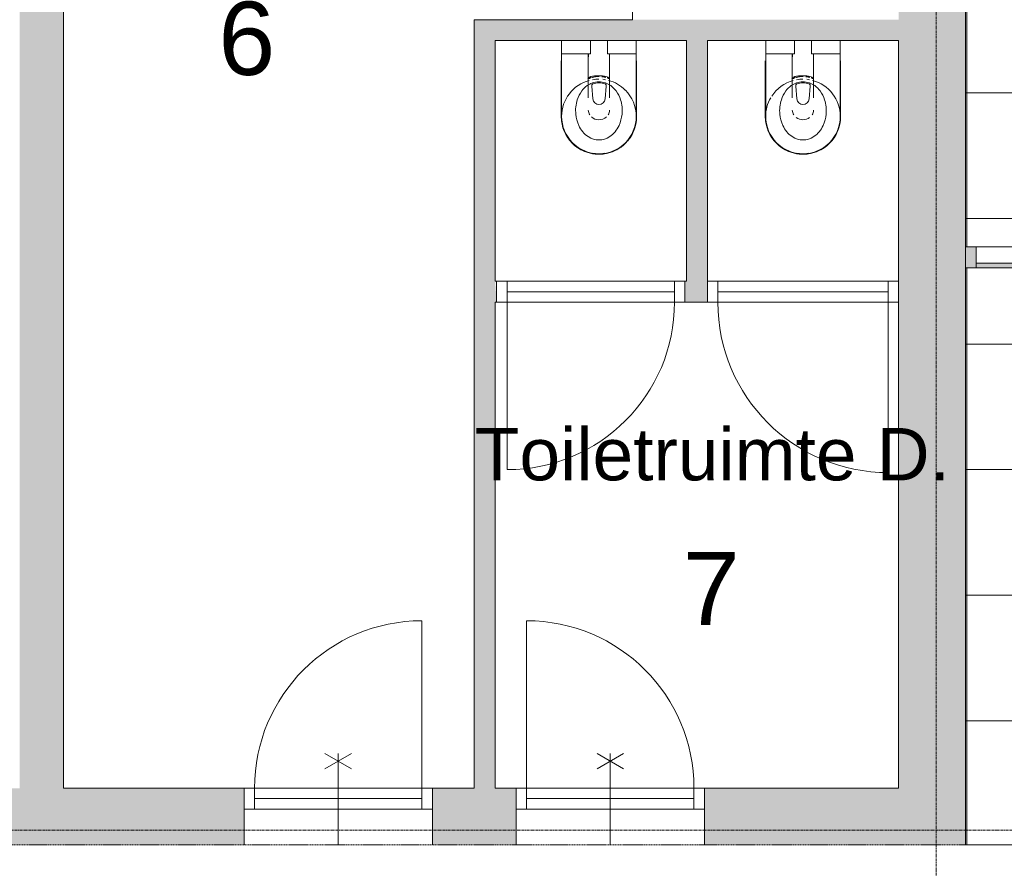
# Model space of a CAD drawing. Header units: millimetres. Extents: x 1158 to 98602, y 910 to 113498.
# Tile 9 of 30: x 70517 to 75222, y 43879 to 47933. Entities that reach past the tile are written whole.
import ezdxf

# ---------------------------------------------------------------- set-up
doc = ezdxf.new("R2010")
doc.units = ezdxf.units.MM
doc.linetypes.add('ARC Dash', pattern=[4, 2, -2])
doc.linetypes.add('ARC Grid Line', pattern=[22.225, 12.7, -3.175, 3.175, -3.175])
for name, color, linetype, lineweight in [('A--A2__Ruwbouw', 8, 'Continuous', 9), ('A--A45__Plafondafwerkingen', 8, 'Continuous', 15), ('A--L$01A__Algemeen', 7, 'Continuous', 9), ('A--L$07A__Stramien', 1, 'Continuous', 13), ('A--L22__Binnenwanden', 2, 'Continuous', 9), ('A--L3__Afbouw', 2, 'Continuous', 9), ('A--L74__VasteSanitaireVoorz', 1, 'Continuous', 9), ('A--LD30__DetailPenMiddel', 3, 'Continuous', 9), ('A--LR9__AlgVoorz', 7, 'Continuous', 9), ('A--TR9__AlgVoorz', 1, 'Continuous', 13)]:
    doc.layers.add(name, color=color, linetype=linetype, lineweight=lineweight)
doc.styles.add('Arial', font='arial.ttf', dxfattribs={"height": 350})
doc.styles.add('Arial_1', font='arial.ttf', dxfattribs={"height": 250})

# ---------------------------------------------------------------- blocks, each defined once
blk = doc.blocks.new('32_DO_WB_vo deur enkel2 - vo 2-2241169-DO-Begane grond - nieuwe situatie - plafond')
at = {"layer": 'A--L$01A__Algemeen'}
for p, q in [((520, 135), (520, 935)), ((56.7, 226.9), (183.3, 300)), ((56.7, 300), (183.3, 226.9)), ((120, 300), (120, -135))]:
    blk.add_line(p, q, dxfattribs=at)
blk.add_arc((520, 135), 800, 90, 180, dxfattribs=at)
at = {"layer": 'A--L3__Afbouw'}
for p, q in [((-330, 135), (-330, 35)), ((-280, 135), (-330, 135)), ((520, 135), (-280, 135)), ((-280, 135), (-280, 85)), ((-280, 135), (-280, 35)), ((520, 85), (520, 135)), ((520, 35), (520, 135)), ((520, 135), (570, 135)), ((570, 135), (570, 35)), ((520, 85), (-280, 85)), ((-330, 35), (-280, 35)), ((-280, 35), (520, 35)), ((570, 35), (520, 35))]:
    blk.add_line(p, q, dxfattribs=at)
blk = doc.blocks.new('32_DO_WB_vo deur enkel2 - vo 2-2241171-DO-Begane grond - nieuwe situatie - plafond')
at = {"layer": 'A--L$01A__Algemeen'}
for p, q in [((120, -300), (120, 135)), ((520, -135), (520, -935)), ((56.7, -226.9), (183.3, -300)), ((56.7, -300), (183.3, -226.9))]:
    blk.add_line(p, q, dxfattribs=at)
blk.add_arc((520, -135), 800, 180, 270, dxfattribs=at)
at = {"layer": 'A--L3__Afbouw'}
for p, q in [((-280, -35), (-330, -35)), ((-330, -35), (-330, -135)), ((-280, -35), (-280, -135)), ((520, -35), (-280, -35)), ((520, -135), (520, -35)), ((520, -35), (570, -35)), ((570, -35), (570, -135)), ((-280, -85), (-280, -135)), ((-280, -85), (520, -85)), ((520, -135), (520, -85)), ((-330, -135), (-280, -135)), ((-280, -135), (520, -135)), ((570, -135), (520, -135))]:
    blk.add_line(p, q, dxfattribs=at)
blk = doc.blocks.new('32_DO_WB_vo deur enkel1 - vo 2-1766223-DO-Begane grond - nieuwe situatie - plafond')
at = {"layer": 'A--L$01A__Algemeen'}
blk.add_line((520, 50), (520, 850), dxfattribs=at)
blk.add_arc((520, 50), 800, 90, 180, dxfattribs=at)
at = {"layer": 'A--L3__Afbouw'}
for p, q in [((-330, 50), (-330, -50)), ((-280, 50), (-330, 50)), ((520, 50), (-280, 50)), ((-280, 50), (-280, 0)), ((-280, 50), (-280, -50)), ((520, 0), (520, 50)), ((520, -50), (520, 50)), ((520, 50), (570, 50)), ((570, 50), (570, -50)), ((520, 0), (-280, 0)), ((-330, -50), (-280, -50)), ((-280, -50), (520, -50)), ((570, -50), (520, -50))]:
    blk.add_line(p, q, dxfattribs=at)
blk = doc.blocks.new('32_DO_WB_vo deur enkel1 - vo 2-1766221-DO-Begane grond - nieuwe situatie - plafond')
at = {"layer": 'A--L$01A__Algemeen'}
blk.add_line((527, -50), (527, -864), dxfattribs=at)
blk.add_arc((527, -50), 814, 180, 270, dxfattribs=at)
at = {"layer": 'A--L3__Afbouw'}
for p, q in [((-287, 50), (-337, 50)), ((-337, 50), (-337, -50)), ((-287, 50), (-287, -50)), ((527, 50), (-287, 50)), ((527, -50), (527, 50)), ((527, 50), (577, 50)), ((577, 50), (577, -50)), ((-287, 0), (-287, -50)), ((-287, 0), (527, 0)), ((527, -50), (527, 0)), ((-337, -50), (-287, -50)), ((-287, -50), (527, -50)), ((577, -50), (527, -50))]:
    blk.add_line(p, q, dxfattribs=at)
blk = doc.blocks.new('74_PF_UN_toilet_rimfree - type-1322126-DO-Begane grond - nieuwe situatie - plafond')
at = {"layer": 'A--L$01A__Algemeen'}
for p, q in [((-180, -97.1), (-180, -363.1)), ((179.8, -363.1), (179.8, -97.1))]:
    blk.add_line(p, q, dxfattribs=at)
at = {"layer": 'A--L$01A__Algemeen', "flags": 128}
for points in [[(-179.4, -377.5), (-178.7, -384.7), (-177.7, -391.8)], [(164, -436.7), (166.8, -430.1), (169.4, -423.4)], [(176.8, -395.6), (178, -388.5), (178.8, -381.4)], [(-168.5, -426.5), (-165.8, -433.2), (-162.9, -439.7)], [(-148.6, -464.7), (-144.4, -470.6), (-140, -476.2)], [(137.3, -479.2), (141.8, -473.6), (146.1, -467.9)], [(-114.7, -501.8), (-109.1, -506.2), (-103.3, -510.5)], [(105.7, -508.6), (111.5, -504.2), (117, -499.6)], [(-78.5, -525), (-72, -528), (-65.3, -530.8)], [(-30.7, -540.4), (-23.6, -541.5), (-16.4, -542.3)], [(19.5, -541.9), (26.6, -541), (33.7, -539.8)], [(61.4, -532.2), (68.1, -529.6), (74.7, -526.7)]]:
    blk.add_lwpolyline(points, dxfattribs=at)
at = {"layer": 'A--L$01A__Algemeen'}
blk.add_arc((-0.1, -363.1), 179.9, 180, 360, dxfattribs=at)
at = {"layer": 'A--L74__VasteSanitaireVoorz'}
for p, q in [((-122.9, 0), (-178.3, 0)), ((-178.3, -63), (-178.3, 0)), ((-122.9, 0), (-178.3, 0)), ((-178.3, -63), (-178.3, 0)), ((-56.1, 0), (-122.9, 0)), ((-56.1, 0), (-122.9, 0)), ((-40.9, 0), (-56.1, 0)), ((-40.9, 0), (-56.1, 0)), ((40.7, 0), (-40.9, 0)), ((-40.9, 0), (-40.9, -63)), ((40.7, 0), (-40.9, 0)), ((-40.9, 0), (-40.9, -63)), ((55.6, 0), (40.7, 0)), ((40.7, -63), (40.7, 0)), ((55.6, 0), (40.7, 0)), ((40.7, -63), (40.7, 0)), ((122.9, 0), (55.6, 0)), ((122.9, 0), (55.6, 0)), ((178.3, 0), (122.9, 0)), ((178.3, 0), (122.9, 0)), ((178.3, 0), (178.3, -63)), ((178.3, 0), (178.3, -63)), ((-178.3, -63), (-122.9, -63)), ((-178.3, -362.3), (-178.3, -63)), ((-178.3, -63), (-122.9, -63)), ((-178.3, -362.3), (-178.3, -63)), ((-122.9, -63), (-56.1, -63)), ((-122.9, -63), (-56.1, -63)), ((-56.1, -63), (-40.9, -63)), ((-56.1, -63), (-40.9, -63)), ((-51, -63), (-51, -192.1)), ((-51, -63), (-51, -192.1)), ((-50, -63), (-50, -77.5)), ((40.7, -63), (55.6, -63)), ((40.7, -63), (55.6, -63)), ((50, -77.5), (50, -63)), ((51, -192.1), (51, -63)), ((51, -192.1), (51, -63)), ((55.6, -63), (122.9, -63)), ((55.6, -63), (122.9, -63)), ((122.9, -63), (178.3, -63)), ((122.9, -63), (178.3, -63)), ((178.3, -63), (178.3, -362.3)), ((178.3, -63), (178.3, -362.3)), ((-40.1, -178.4), (-35.6, -176.8)), ((-40.1, -178.4), (-35.6, -176.8)), ((38.5, -177.8), (40.1, -178.4)), ((38.5, -177.8), (40.1, -178.4)), ((-34.8, -218.3), (-29.5, -278.1)), ((-34.8, -218.3), (-29.5, -278.1)), ((34.8, -218.3), (29.5, -278.1)), ((34.8, -218.3), (29.5, -278.1)), ((-51, -254.3), (-51, -243.4)), ((-51, -254.3), (-51, -243.4)), ((51, -243.4), (51, -254.3)), ((51, -243.4), (51, -254.3)), ((-71.2, -525.7), (-64.6, -528.4)), ((-71.2, -525.7), (-64.6, -528.4)), ((19.4, -539.5), (26.5, -538.5)), ((19.4, -539.5), (26.5, -538.5))]:
    blk.add_line(p, q, dxfattribs=at)
at = {"layer": 'A--L74__VasteSanitaireVoorz', "flags": 128}
for points in [[(-52.6, -183.6), (-47.9, -181.5), (-43, -179.5), (-40.1, -178.4)], [(-52.6, -183.6), (-47.9, -181.5), (-43, -179.5), (-40.1, -178.4)], [(-51, -249.9), (-51, -247.1), (-51, -244.3), (-51, -241.4), (-51, -238.5), (-51, -235.6), (-51, -232.6), (-51, -229.7), (-51, -226.7), (-51, -223.7), (-51, -220.7), (-51, -217.8), (-51, -214.8), (-51, -211.8), (-51, -208.9), (-51, -205.9), (-51, -203), (-51, -200.1), (-51, -197.3), (-51, -194.5), (-51, -191.7), (-51, -189), (-51, -186.4), (-51, -183.8), (-51, -181.2), (-51, -180.9)], [(-51, -249.9), (-51, -247.1), (-51, -244.3), (-51, -241.4), (-51, -238.5), (-51, -235.6), (-51, -232.6), (-51, -229.7), (-51, -226.7), (-51, -223.7), (-51, -220.7), (-51, -217.8), (-51, -214.8), (-51, -211.8), (-51, -208.9), (-51, -205.9), (-51, -203), (-51, -200.1), (-51, -197.3), (-51, -194.5), (-51, -191.7), (-51, -189), (-51, -186.4), (-51, -183.8), (-51, -181.2), (-51, -180.9)], [(-31.1, -175.5), (-26.5, -174.4), (-21.9, -173.4), (-17.3, -172.6), (-12.6, -172), (-7.9, -171.6), (-3.2, -171.4), (1.5, -171.3)], [(-31.1, -175.5), (-26.5, -174.4), (-21.9, -173.4), (-17.3, -172.6), (-12.6, -172), (-7.9, -171.6), (-3.2, -171.4), (1.5, -171.3)], [(15.6, -172.4), (20.2, -173.1), (24.9, -174), (29.4, -175.1)], [(15.6, -172.4), (20.2, -173.1), (24.9, -174), (29.4, -175.1)], [(40.1, -178.4), (44.9, -180.2), (49.7, -182.3)], [(40.1, -178.4), (44.9, -180.2), (49.7, -182.3)], [(51, -180.9), (51, -183.4), (51, -186), (51, -188.7), (51, -191.4), (51, -194.2), (51, -197), (51, -199.8), (51, -202.7), (51, -205.6), (51, -208.5), (51, -211.5), (51, -214.4), (51, -217.4), (51, -220.4), (51, -223.4), (51, -226.3), (51, -229.3), (51, -232.3), (51, -235.2), (51, -238.2), (51, -241.1), (51, -243.9), (51, -246.8), (51, -249.5), (51, -249.9)], [(51, -180.9), (51, -183.4), (51, -186), (51, -188.7), (51, -191.4), (51, -194.2), (51, -197), (51, -199.8), (51, -202.7), (51, -205.6), (51, -208.5), (51, -211.5), (51, -214.4), (51, -217.4), (51, -220.4), (51, -223.4), (51, -226.3), (51, -229.3), (51, -232.3), (51, -235.2), (51, -238.2), (51, -241.1), (51, -243.9), (51, -246.8), (51, -249.5), (51, -249.9)], [(-51, -253.1), (-51, -252.6), (-51, -252), (-51, -251.5), (-51, -250.9), (-51, -250.3), (-51, -249.9)], [(-51, -253.1), (-51, -252.6), (-51, -252), (-51, -251.5), (-51, -250.9), (-51, -250.3), (-51, -249.9)], [(-51, -272.7), (-51, -271.9), (-51, -270.9), (-51, -269.8), (-51, -268.7), (-51, -267.5), (-51, -266.2), (-51, -264.8), (-51, -263.4), (-51, -261.9), (-51, -260.3), (-51, -258.7), (-51, -257), (-51, -255.3), (-51, -253.5), (-51, -253.1)], [(-51, -272.7), (-51, -271.9), (-51, -270.9), (-51, -269.8), (-51, -268.7), (-51, -267.5), (-51, -266.2), (-51, -264.8), (-51, -263.4), (-51, -261.9), (-51, -260.3), (-51, -258.7), (-51, -257), (-51, -255.3), (-51, -253.5), (-51, -253.1)], [(51, -249.9), (51, -250.5), (51, -251), (51, -251.6), (51, -252.2), (51, -252.7), (51, -253.1)], [(51, -249.9), (51, -250.5), (51, -251), (51, -251.6), (51, -252.2), (51, -252.7), (51, -253.1)], [(51, -253.1), (51, -254.9), (51, -256.7), (51, -258.4), (51, -260), (51, -261.6), (51, -263.1), (51, -264.6), (51, -266), (51, -267.3), (51, -268.5), (51, -269.6), (51, -270.7), (51, -271.7), (51, -272.6), (51, -272.7)], [(51, -253.1), (51, -254.9), (51, -256.7), (51, -258.4), (51, -260), (51, -261.6), (51, -263.1), (51, -264.6), (51, -266), (51, -267.3), (51, -268.5), (51, -269.6), (51, -270.7), (51, -271.7), (51, -272.6), (51, -272.7)], [(-177.7, -376.5), (-177, -383.6), (-176, -390.7)], [(-177.7, -376.5), (-177, -383.6), (-176, -390.7)], [(162.7, -435.2), (165.4, -428.6), (168, -422)], [(162.7, -435.2), (165.4, -428.6), (168, -422)], [(175.3, -394.5), (176.5, -387.4), (177.3, -380.3)], [(175.3, -394.5), (176.5, -387.4), (177.3, -380.3)], [(-166.8, -425.1), (-164.2, -431.7), (-161.3, -438.2)], [(-166.8, -425.1), (-164.2, -431.7), (-161.3, -438.2)], [(-147.1, -462.9), (-143, -468.7), (-138.6, -474.4)], [(-147.1, -462.9), (-143, -468.7), (-138.6, -474.4)], [(136.2, -477.3), (140.7, -471.8), (144.9, -466.1)], [(136.2, -477.3), (140.7, -471.8), (144.9, -466.1)], [(-113.6, -499.7), (-108, -504.1), (-102.2, -508.3)], [(-113.6, -499.7), (-108, -504.1), (-102.2, -508.3)], [(104.9, -506.4), (110.6, -502.1), (116.1, -497.5)], [(104.9, -506.4), (110.6, -502.1), (116.1, -497.5)], [(-30.3, -537.9), (-23.2, -539), (-16.2, -539.8)], [(-30.3, -537.9), (-23.2, -539), (-16.2, -539.8)], [(61, -529.8), (67.6, -527.2), (74.2, -524.4)], [(61, -529.8), (67.6, -527.2), (74.2, -524.4)]]:
    blk.add_lwpolyline(points, dxfattribs=at)
at = {"layer": 'A--L74__VasteSanitaireVoorz'}
for centre, radius, start, end in [((4.3, -301), 130.4, 109.8989, 115.1422), ((4.3, -301), 130.4, 109.8989, 115.1422), ((0, -289.1), 117.7, 89.6795, 105.8677), ((0, -289.1), 117.7, 89.6795, 105.8677), ((0, -362.3), 178.3, 90, 100.0191), ((0, -362.3), 178.3, 90, 100.0191), ((0, -289.1), 117.7, 74.1359, 83.367), ((0, -289.1), 117.7, 74.1359, 83.367), ((0, -362.3), 178.3, 79.9824, 84.198), ((0, -362.3), 178.3, 79.9824, 84.198), ((-4.3, -301), 130.4, 64.8578, 70.1011), ((-4.3, -301), 130.4, 64.8578, 70.1011), ((0, -362.3), 178.3, 105, 180), ((0, -362.3), 178.3, 105, 180), ((4.3, -301), 105.4, 125.0353, 144.9647), ((4.3, -301), 105.4, 125.0353, 144.9647), ((4.3, -301), 105.4, 109.8989, 125.0353), ((4.3, -301), 105.4, 109.8989, 125.0353), ((-21.1, -217.1), 13.7, 129.7154, 185), ((-21.1, -217.1), 13.7, 129.7154, 185), ((0, -289.1), 92.7, 70.1011, 109.8989), ((0, -289.1), 92.7, 70.1011, 109.8989), ((0, -289.1), 87.7, 70.1011, 109.8989), ((0, -289.1), 87.7, 70.1011, 109.8989), ((21.1, -217.1), 13.7, 355, 50.2846), ((21.1, -217.1), 13.7, 355, 50.2846), ((-4.3, -301), 105.4, 54.9647, 70.1011), ((-4.3, -301), 105.4, 54.9647, 70.1011), ((0, -362.3), 178.3, 45.1331, 75), ((0, -362.3), 178.3, 45.1331, 75), ((-4.3, -301), 105.4, 35.0353, 54.9647), ((-4.3, -301), 105.4, 35.0353, 54.9647), ((51, -333.7), 162.5, 144.9647, 161.7326), ((51, -333.7), 162.5, 144.9647, 161.7326), ((0, -275.5), 29.6, 185, 355), ((0, -275.5), 29.6, 185, 355), ((-51, -333.7), 162.5, 18.2674, 35.0353), ((-51, -333.7), 162.5, 18.2674, 35.0353), ((0, -362.3), 178.3, 0, 45), ((0, -362.3), 178.3, 0, 45), ((51, -333.7), 162.5, 161.7326, 186.2674), ((51, -333.7), 162.5, 161.7326, 186.2674), ((-51, -333.7), 162.5, 353.7326, 18.2674), ((-51, -333.7), 162.5, 353.7326, 18.2674), ((0, -362.3), 178.3, 180, 0), ((0, -362.3), 178.3, 180, 360), ((0, -362.3), 178.3, 180, 0), ((0, -362.3), 178.3, 180, 360), ((73, -331.3), 184.6, 186.2674, 203.7326), ((73, -331.3), 184.6, 186.2674, 203.7326), ((-73, -331.3), 184.6, 336.2674, 353.7326), ((-73, -331.3), 184.6, 336.2674, 353.7326), ((16.9, -356), 123.3, 203.7326, 236.2674), ((16.9, -356), 123.3, 203.7326, 236.2674), ((-16.9, -356), 123.3, 303.7326, 336.2674), ((-16.9, -356), 123.3, 303.7326, 336.2674), ((0, -381.4), 92.8, 236.2674, 303.7326), ((0, -381.4), 92.8, 236.2674, 303.7326)]:
    blk.add_arc(centre, radius, start, end, dxfattribs=at)
for start_param, end_param in [(3.169544, 3.665191), (3.169544, 3.665191), (3.938541, 5.486237), (3.938541, 5.486237), (5.759587, 6.255234), (5.759587, 6.255234)]:
    blk.add_ellipse((0, -330.8), major_axis=(51, 0), ratio=0.927184, start_param=start_param, end_param=end_param, dxfattribs=at)
blk.add_open_spline([(51, -180.9), (51, -179.2), (49, -176), (40.2, -172), (26.4, -169.3), (9.2, -167.8), (-9.2, -167.8), (-25, -169.1), (-35.1, -171), (-40.9, -172.6), (-45.8, -174.5), (-49.9, -177.2), (-51, -179.6), (-51, -180.9)], degree=3, knots=[0, 0, 0, 0, 0.111111, 0.222222, 0.333333, 0.444444, 0.555556, 0.666667, 0.75, 0.791667, 0.833333, 0.916667, 1, 1, 1, 1], dxfattribs=at)
blk.add_open_spline([(51, -180.9), (51, -179.2), (49, -176), (40.2, -172), (26.4, -169.3), (9.2, -167.8), (-9.2, -167.8), (-25, -169.1), (-35.1, -171), (-40.9, -172.6), (-45.8, -174.5), (-49.9, -177.2), (-51, -179.6), (-51, -180.9)], degree=3, knots=[0, 0, 0, 0, 0.111111, 0.222222, 0.333333, 0.444444, 0.555556, 0.666667, 0.75, 0.791667, 0.833333, 0.916667, 1, 1, 1, 1], dxfattribs=at)
blk = doc.blocks.new('74_PF_UN_toilet_rimfree - type-V2-DO-Begane grond - nieuwe situatie - plafond')
at = {"layer": 'A--L$01A__Algemeen'}
for p, q in [((-180, -97.1), (-180, -363.1)), ((179.8, -363.1), (179.8, -97.1))]:
    blk.add_line(p, q, dxfattribs=at)
at = {"layer": 'A--L$01A__Algemeen', "flags": 128}
for points in [[(-179.4, -377.5), (-178.7, -384.7), (-177.7, -391.8)], [(164, -436.7), (166.8, -430.1), (169.4, -423.4)], [(176.8, -395.6), (178, -388.5), (178.8, -381.4)], [(-168.5, -426.5), (-165.8, -433.2), (-162.9, -439.7)], [(-148.6, -464.7), (-144.4, -470.6), (-140, -476.2)], [(137.3, -479.2), (141.8, -473.6), (146.1, -467.9)], [(-114.7, -501.8), (-109.1, -506.2), (-103.3, -510.5)], [(105.7, -508.6), (111.5, -504.2), (117, -499.6)], [(-78.5, -525), (-72, -528), (-65.3, -530.8)], [(-30.7, -540.4), (-23.6, -541.5), (-16.4, -542.3)], [(19.5, -541.9), (26.6, -541), (33.7, -539.8)], [(61.4, -532.2), (68.1, -529.6), (74.7, -526.7)]]:
    blk.add_lwpolyline(points, dxfattribs=at)
at = {"layer": 'A--L$01A__Algemeen'}
blk.add_arc((-0.1, -363.1), 179.9, 180, 360, dxfattribs=at)
at = {"layer": 'A--L74__VasteSanitaireVoorz'}
for p, q in [((-122.9, 0), (-178.3, 0)), ((-178.3, -63), (-178.3, 0)), ((-122.9, 0), (-178.3, 0)), ((-178.3, -63), (-178.3, 0)), ((-56.1, 0), (-122.9, 0)), ((-56.1, 0), (-122.9, 0)), ((-40.9, 0), (-56.1, 0)), ((-40.9, 0), (-56.1, 0)), ((40.7, 0), (-40.9, 0)), ((-40.9, 0), (-40.9, -63)), ((40.7, 0), (-40.9, 0)), ((-40.9, 0), (-40.9, -63)), ((55.6, 0), (40.7, 0)), ((40.7, -63), (40.7, 0)), ((55.6, 0), (40.7, 0)), ((40.7, -63), (40.7, 0)), ((122.9, 0), (55.6, 0)), ((122.9, 0), (55.6, 0)), ((178.3, 0), (122.9, 0)), ((178.3, 0), (122.9, 0)), ((178.3, 0), (178.3, -63)), ((178.3, 0), (178.3, -63)), ((-178.3, -63), (-122.9, -63)), ((-178.3, -362.3), (-178.3, -63)), ((-178.3, -63), (-122.9, -63)), ((-178.3, -362.3), (-178.3, -63)), ((-122.9, -63), (-56.1, -63)), ((-122.9, -63), (-56.1, -63)), ((-56.1, -63), (-40.9, -63)), ((-56.1, -63), (-40.9, -63)), ((-51, -63), (-51, -192.1)), ((-51, -63), (-51, -192.1)), ((-50, -63), (-50, -77.5)), ((40.7, -63), (55.6, -63)), ((40.7, -63), (55.6, -63)), ((50, -77.5), (50, -63)), ((51, -192.1), (51, -63)), ((51, -192.1), (51, -63)), ((55.6, -63), (122.9, -63)), ((55.6, -63), (122.9, -63)), ((122.9, -63), (178.3, -63)), ((122.9, -63), (178.3, -63)), ((178.3, -63), (178.3, -362.3)), ((178.3, -63), (178.3, -362.3)), ((-40.1, -178.4), (-35.6, -176.8)), ((-40.1, -178.4), (-35.6, -176.8)), ((38.5, -177.8), (40.1, -178.4)), ((38.5, -177.8), (40.1, -178.4)), ((-34.8, -218.3), (-29.5, -278.1)), ((-34.8, -218.3), (-29.5, -278.1)), ((34.8, -218.3), (29.5, -278.1)), ((34.8, -218.3), (29.5, -278.1)), ((-51, -254.3), (-51, -243.4)), ((-51, -254.3), (-51, -243.4)), ((51, -243.4), (51, -254.3)), ((51, -243.4), (51, -254.3)), ((-71.2, -525.7), (-64.6, -528.4)), ((-71.2, -525.7), (-64.6, -528.4)), ((19.4, -539.5), (26.5, -538.5)), ((19.4, -539.5), (26.5, -538.5))]:
    blk.add_line(p, q, dxfattribs=at)
at = {"layer": 'A--L74__VasteSanitaireVoorz', "flags": 128}
for points in [[(-52.6, -183.6), (-47.9, -181.5), (-43, -179.5), (-40.1, -178.4)], [(-52.6, -183.6), (-47.9, -181.5), (-43, -179.5), (-40.1, -178.4)], [(-51, -249.9), (-51, -247.1), (-51, -244.3), (-51, -241.4), (-51, -238.5), (-51, -235.6), (-51, -232.6), (-51, -229.7), (-51, -226.7), (-51, -223.7), (-51, -220.7), (-51, -217.8), (-51, -214.8), (-51, -211.8), (-51, -208.9), (-51, -205.9), (-51, -203), (-51, -200.1), (-51, -197.3), (-51, -194.5), (-51, -191.7), (-51, -189), (-51, -186.4), (-51, -183.8), (-51, -181.2), (-51, -180.9)], [(-51, -249.9), (-51, -247.1), (-51, -244.3), (-51, -241.4), (-51, -238.5), (-51, -235.6), (-51, -232.6), (-51, -229.7), (-51, -226.7), (-51, -223.7), (-51, -220.7), (-51, -217.8), (-51, -214.8), (-51, -211.8), (-51, -208.9), (-51, -205.9), (-51, -203), (-51, -200.1), (-51, -197.3), (-51, -194.5), (-51, -191.7), (-51, -189), (-51, -186.4), (-51, -183.8), (-51, -181.2), (-51, -180.9)], [(-31.1, -175.5), (-26.5, -174.4), (-21.9, -173.4), (-17.3, -172.6), (-12.6, -172), (-7.9, -171.6), (-3.2, -171.4), (1.5, -171.3)], [(-31.1, -175.5), (-26.5, -174.4), (-21.9, -173.4), (-17.3, -172.6), (-12.6, -172), (-7.9, -171.6), (-3.2, -171.4), (1.5, -171.3)], [(15.6, -172.4), (20.2, -173.1), (24.9, -174), (29.4, -175.1)], [(15.6, -172.4), (20.2, -173.1), (24.9, -174), (29.4, -175.1)], [(40.1, -178.4), (44.9, -180.2), (49.7, -182.3)], [(40.1, -178.4), (44.9, -180.2), (49.7, -182.3)], [(51, -180.9), (51, -183.4), (51, -186), (51, -188.7), (51, -191.4), (51, -194.2), (51, -197), (51, -199.8), (51, -202.7), (51, -205.6), (51, -208.5), (51, -211.5), (51, -214.4), (51, -217.4), (51, -220.4), (51, -223.4), (51, -226.3), (51, -229.3), (51, -232.3), (51, -235.2), (51, -238.2), (51, -241.1), (51, -243.9), (51, -246.8), (51, -249.5), (51, -249.9)], [(51, -180.9), (51, -183.4), (51, -186), (51, -188.7), (51, -191.4), (51, -194.2), (51, -197), (51, -199.8), (51, -202.7), (51, -205.6), (51, -208.5), (51, -211.5), (51, -214.4), (51, -217.4), (51, -220.4), (51, -223.4), (51, -226.3), (51, -229.3), (51, -232.3), (51, -235.2), (51, -238.2), (51, -241.1), (51, -243.9), (51, -246.8), (51, -249.5), (51, -249.9)], [(-51, -253.1), (-51, -252.6), (-51, -252), (-51, -251.5), (-51, -250.9), (-51, -250.3), (-51, -249.9)], [(-51, -253.1), (-51, -252.6), (-51, -252), (-51, -251.5), (-51, -250.9), (-51, -250.3), (-51, -249.9)], [(-51, -272.7), (-51, -271.9), (-51, -270.9), (-51, -269.8), (-51, -268.7), (-51, -267.5), (-51, -266.2), (-51, -264.8), (-51, -263.4), (-51, -261.9), (-51, -260.3), (-51, -258.7), (-51, -257), (-51, -255.3), (-51, -253.5), (-51, -253.1)], [(-51, -272.7), (-51, -271.9), (-51, -270.9), (-51, -269.8), (-51, -268.7), (-51, -267.5), (-51, -266.2), (-51, -264.8), (-51, -263.4), (-51, -261.9), (-51, -260.3), (-51, -258.7), (-51, -257), (-51, -255.3), (-51, -253.5), (-51, -253.1)], [(51, -249.9), (51, -250.5), (51, -251), (51, -251.6), (51, -252.2), (51, -252.7), (51, -253.1)], [(51, -249.9), (51, -250.5), (51, -251), (51, -251.6), (51, -252.2), (51, -252.7), (51, -253.1)], [(51, -253.1), (51, -254.9), (51, -256.7), (51, -258.4), (51, -260), (51, -261.6), (51, -263.1), (51, -264.6), (51, -266), (51, -267.3), (51, -268.5), (51, -269.6), (51, -270.7), (51, -271.7), (51, -272.6), (51, -272.7)], [(51, -253.1), (51, -254.9), (51, -256.7), (51, -258.4), (51, -260), (51, -261.6), (51, -263.1), (51, -264.6), (51, -266), (51, -267.3), (51, -268.5), (51, -269.6), (51, -270.7), (51, -271.7), (51, -272.6), (51, -272.7)], [(-177.7, -376.5), (-177, -383.6), (-176, -390.7)], [(-177.7, -376.5), (-177, -383.6), (-176, -390.7)], [(162.7, -435.2), (165.4, -428.6), (168, -422)], [(162.7, -435.2), (165.4, -428.6), (168, -422)], [(175.3, -394.5), (176.5, -387.4), (177.3, -380.3)], [(175.3, -394.5), (176.5, -387.4), (177.3, -380.3)], [(-166.8, -425.1), (-164.2, -431.7), (-161.3, -438.2)], [(-166.8, -425.1), (-164.2, -431.7), (-161.3, -438.2)], [(-147.1, -462.9), (-143, -468.7), (-138.6, -474.4)], [(-147.1, -462.9), (-143, -468.7), (-138.6, -474.4)], [(136.2, -477.3), (140.7, -471.8), (144.9, -466.1)], [(136.2, -477.3), (140.7, -471.8), (144.9, -466.1)], [(-113.6, -499.7), (-108, -504.1), (-102.2, -508.3)], [(-113.6, -499.7), (-108, -504.1), (-102.2, -508.3)], [(104.9, -506.4), (110.6, -502.1), (116.1, -497.5)], [(104.9, -506.4), (110.6, -502.1), (116.1, -497.5)], [(-30.3, -537.9), (-23.2, -539), (-16.2, -539.8)], [(-30.3, -537.9), (-23.2, -539), (-16.2, -539.8)], [(61, -529.8), (67.6, -527.2), (74.2, -524.4)], [(61, -529.8), (67.6, -527.2), (74.2, -524.4)]]:
    blk.add_lwpolyline(points, dxfattribs=at)
at = {"layer": 'A--L74__VasteSanitaireVoorz'}
for centre, radius, start, end in [((4.3, -301), 130.4, 109.8989, 115.1422), ((4.3, -301), 130.4, 109.8989, 115.1422), ((0, -289.1), 117.7, 89.6795, 105.8677), ((0, -289.1), 117.7, 89.6795, 105.8677), ((0, -362.3), 178.3, 90, 100.0191), ((0, -362.3), 178.3, 90, 100.0191), ((0, -289.1), 117.7, 74.1359, 83.367), ((0, -289.1), 117.7, 74.1359, 83.367), ((0, -362.3), 178.3, 79.9824, 84.198), ((0, -362.3), 178.3, 79.9824, 84.198), ((-4.3, -301), 130.4, 64.8578, 70.1011), ((-4.3, -301), 130.4, 64.8578, 70.1011), ((0, -362.3), 178.3, 105, 147.0368), ((0, -362.3), 178.3, 105, 147.0368), ((4.3, -301), 105.4, 125.0353, 144.9647), ((4.3, -301), 105.4, 125.0353, 144.9647), ((4.3, -301), 105.4, 109.8989, 125.0353), ((4.3, -301), 105.4, 109.8989, 125.0353), ((-21.1, -217.1), 13.7, 129.7154, 185), ((-21.1, -217.1), 13.7, 129.7154, 185), ((0, -289.1), 92.7, 70.1011, 109.8989), ((0, -289.1), 92.7, 70.1011, 109.8989), ((0, -289.1), 87.7, 70.1011, 109.8989), ((0, -289.1), 87.7, 70.1011, 109.8989), ((21.1, -217.1), 13.7, 355, 50.2846), ((21.1, -217.1), 13.7, 355, 50.2846), ((-4.3, -301), 105.4, 54.9647, 70.1011), ((-4.3, -301), 105.4, 54.9647, 70.1011), ((0, -362.3), 178.3, 0, 75), ((0, -362.3), 178.3, 0, 75), ((-4.3, -301), 105.4, 35.0353, 54.9647), ((-4.3, -301), 105.4, 35.0353, 54.9647), ((0, -362.3), 178.3, 150, 180), ((0, -362.3), 178.3, 150, 180), ((51, -333.7), 162.5, 144.9647, 161.7326), ((51, -333.7), 162.5, 144.9647, 161.7326), ((0, -275.5), 29.6, 185, 355), ((0, -275.5), 29.6, 185, 355), ((-51, -333.7), 162.5, 18.2674, 35.0353), ((-51, -333.7), 162.5, 18.2674, 35.0353), ((51, -333.7), 162.5, 161.7326, 186.2674), ((51, -333.7), 162.5, 161.7326, 186.2674), ((-51, -333.7), 162.5, 353.7326, 18.2674), ((-51, -333.7), 162.5, 353.7326, 18.2674), ((0, -362.3), 178.3, 180, 0), ((0, -362.3), 178.3, 180, 360), ((0, -362.3), 178.3, 180, 0), ((0, -362.3), 178.3, 180, 360), ((73, -331.3), 184.6, 186.2674, 203.7326), ((73, -331.3), 184.6, 186.2674, 203.7326), ((-73, -331.3), 184.6, 336.2674, 353.7326), ((-73, -331.3), 184.6, 336.2674, 353.7326), ((16.9, -356), 123.3, 203.7326, 236.2674), ((16.9, -356), 123.3, 203.7326, 236.2674), ((-16.9, -356), 123.3, 303.7326, 336.2674), ((-16.9, -356), 123.3, 303.7326, 336.2674), ((0, -381.4), 92.8, 236.2674, 303.7326), ((0, -381.4), 92.8, 236.2674, 303.7326)]:
    blk.add_arc(centre, radius, start, end, dxfattribs=at)
for start_param, end_param in [(3.169544, 3.665191), (3.169544, 3.665191), (4.02686, 5.38583), (4.02686, 5.38583), (5.759587, 6.255234), (5.759587, 6.255234)]:
    blk.add_ellipse((0, -330.8), major_axis=(51, 0), ratio=0.927184, start_param=start_param, end_param=end_param, dxfattribs=at)
blk.add_open_spline([(51, -180.9), (51, -179.2), (49, -176), (40.2, -172), (26.4, -169.3), (9.2, -167.8), (-9.2, -167.8), (-25, -169.1), (-35.1, -171), (-40.9, -172.6), (-45.8, -174.5), (-49.9, -177.2), (-51, -179.6), (-51, -180.9)], degree=3, knots=[0, 0, 0, 0, 0.111111, 0.222222, 0.333333, 0.444444, 0.555556, 0.666667, 0.75, 0.791667, 0.833333, 0.916667, 1, 1, 1, 1], dxfattribs=at)
blk.add_open_spline([(51, -180.9), (51, -179.2), (49, -176), (40.2, -172), (26.4, -169.3), (9.2, -167.8), (-9.2, -167.8), (-25, -169.1), (-35.1, -171), (-40.9, -172.6), (-45.8, -174.5), (-49.9, -177.2), (-51, -179.6), (-51, -180.9)], degree=3, knots=[0, 0, 0, 0, 0.111111, 0.222222, 0.333333, 0.444444, 0.555556, 0.666667, 0.75, 0.791667, 0.833333, 0.916667, 1, 1, 1, 1], dxfattribs=at)
blk = doc.blocks.new('32_WI_WB_fixed glass - Ontwerpraam-2129791-DO-Begane grond - nieuwe situatie - plafond')
at = {"layer": 'A--L3__Afbouw'}
h = blk.add_hatch(color=10, dxfattribs=at)
h.paths.add_polyline_path([(911, 50), (911, -50), (961, -50), (961, 50), (952.8, 50)])
h.paths.add_polyline_path([(-961, 50), (-961, 0), (-936, 0), (-936, 50)])
blk.add_hatch(color=10, dxfattribs=at).paths.add_polyline_path([(18.8, 50), (-886, 50), (-886, 29), (911, 29), (911, 50)])
for p, q in [((-961, 0), (-961, 50)), ((-961, 50), (-936, 50)), ((-886, 50), (911, 50)), ((911, 50), (911, 29)), ((911, -50), (911, 50)), ((911, 50), (961, 50)), ((961, 50), (961, -50)), ((911, 29), (-886, 29)), ((-886, -50), (911, -50)), ((961, -50), (911, -50))]:
    blk.add_line(p, q, dxfattribs=at)

msp = doc.modelspace()

# ---------------------------------------------------------------- hatches: boundary and pattern name
at = {"layer": 'A--A2__Ruwbouw'}
h = msp.add_hatch(color=10, dxfattribs=at)
h.paths.add_polyline_path([(74716.6, 46841.4), (75036.6, 46841.4), (75036.6, 53403.5), (74716.6, 53403.5), (74716.6, 46968.4)])
h.paths.add_polyline_path([(75036.6, 54938.4), (75036.6, 56446.4), (74716.6, 56446.4), (74716.6, 54938.4)])
h.paths.add_polyline_path([(74816.6, 57865.5), (75036.6, 57865.5), (75036.6, 57876.4), (74716.6, 57876.4), (74716.6, 57865.5)])
h.paths.add_polyline_path([(74716.6, 58776.4), (75036.6, 58776.4), (75036.6, 60479.5), (74716.6, 60479.5), (74716.6, 58909.6)])
h.paths.add_polyline_path([(74845.6, 59332.4), (74845.6, 59432.4), (74945.6, 59432.4), (74945.6, 59332.4), (74855.6, 59332.4)])
h.paths.add_polyline_path([(74935.6, 59342.4), (74935.6, 59422.4), (74855.6, 59422.4), (74855.6, 59342.4), (74930.3, 59342.4)])
h.paths.add_polyline_path([(75036.6, 62351.5), (75036.6, 62392.4), (74716.6, 62392.4), (74716.6, 62351.5), (74816.6, 62351.5)])
h.paths.add_polyline_path([(75036.6, 63292.4), (75036.6, 65046.6), (74716.6, 65046.6), (74716.6, 63292.4), (74816.6, 63292.4)])
h.paths.add_polyline_path([(74935.6, 64541.4), (74845.6, 64541.4), (74845.6, 64641.4), (74945.6, 64641.4), (74945.6, 64541.4)])
h.paths.add_polyline_path([(74935.6, 64551.4), (74935.6, 64631.4), (74855.6, 64631.4), (74855.6, 64551.4)])
h.paths.add_polyline_path([(75036.6, 66970.4), (75036.6, 68028.6), (74716.6, 68028.6), (74716.6, 66970.4)])
h.paths.add_polyline_path([(74716.6, 69952.4), (75036.6, 69952.4), (75036.6, 71042.9), (74716.6, 71042.9), (74716.6, 70311.4)])
h.paths.add_polyline_path([(74855.6, 70221.4), (74845.6, 70221.4), (74845.6, 70321.4), (74945.6, 70321.4), (74945.6, 70221.4), (74935.6, 70221.4)])
h.paths.add_polyline_path([(74935.6, 70231.4), (74935.6, 70311.4), (74855.6, 70311.4), (74855.6, 70231.4)])
h.paths.add_polyline_path([(74716.6, 72966.7), (75036.6, 72966.7), (75036.6, 75271.4), (74716.6, 75271.4), (74716.6, 73863.4)])
for points in [[(70726.6, 44261.4), (70726.6, 50833.4), (70516.6, 50833.4), (70516.6, 44261.4)], [(72688.6, 44261.4), (72788.6, 44261.4), (72788.6, 47933.4), (72688.6, 47933.4), (72688.6, 45262.6)], [(74577.8, 47833.4), (74716.6, 47833.4), (74716.6, 47933.4), (72788.6, 47933.4), (72788.6, 47833.4), (74437.9, 47833.4)], [(73802.6, 46683.4), (73802.6, 47833.4), (73702.6, 47833.4), (73702.6, 46683.4)], [(75036.6, 44261.4), (75036.6, 46841.4), (74716.6, 46841.4), (74716.6, 44261.4)]]:
    msp.add_hatch(color=10, dxfattribs=at).paths.add_polyline_path(points)
h = msp.add_hatch(color=10, dxfattribs=at)
h.paths.add_polyline_path([(73802.6, 46583.4), (73802.6, 46683.4), (73695.6, 46683.4), (73695.6, 46583.4)])
h.paths.add_polyline_path([(72788.6, 46583.4), (72795.6, 46583.4), (72788.6, 46683.4)])
h = msp.add_hatch(color=10, dxfattribs=at)
h.paths.add_polyline_path([(71588.6, 43991.4), (71588.6, 44261.4), (58127.6, 44261.4), (58127.6, 43991.4), (68506.9, 43991.4)])
h.paths.add_polyline_path([(72888.6, 43991.4), (72888.6, 44261.4), (72488.6, 44261.4), (72488.6, 43991.4)])
h.paths.add_polyline_path([(73788.6, 43991.4), (75036.6, 43991.4), (75036.6, 44261.4), (73788.6, 44261.4), (73788.6, 44161.4)])
at = {"layer": 'A--A45__Plafondafwerkingen'}
h = msp.add_hatch(dxfattribs=at)
h.set_pattern_fill('FP_6', color=256, style=0, pattern_type=2)
h.set_pattern_definition([(90, (78042.1, 59583.44), (600, -4e-14), []), (0, (78042.1, 59583.44), (0, -600), [])])
h.paths.add_polyline_path([(75036.6, 43991.4), (80316.6, 43991.4), (80316.6, 46748.4), (75036.6, 46748.4), (75036.6, 44261.4)])
h.paths.add_polyline_path([(80526.6, 43991.4), (80685.9, 43991.4), (80685.9, 49598), (80526.6, 52067.6), (80526.6, 49277.5)])
h.paths.add_polyline_path([(76908.6, 46848.4), (80316.6, 46848.4), (80316.6, 53734.4), (80415.4, 53734.4), (79307.9, 70960.5), (78395.4, 70903), (78188.9, 74257.3), (76261.6, 74133.4), (76261.6, 75266.4), (75036.6, 75266.4), (75036.6, 46848.4), (76883.6, 46848.4)])

# ---------------------------------------------------------------- linework, layer by layer
at = {"layer": 'A--L$07A__Stramien', "linetype": 'ARC Grid Line'}
for p, q in [((74895.6, 95686.5), (74895.6, 40299.5)), ((84886.3, 44060.4), (39730.3, 44060.4))]:
    msp.add_line(p, q, dxfattribs=at)
at = {"layer": 'A--L22__Binnenwanden', "lineweight": 15}
for p, q in [((75036.6, 53403.5), (75036.6, 43991.4)), ((70726.6, 50833.4), (70726.6, 44261.4)), ((72688.6, 44261.4), (72688.6, 47933.4)), ((72788.6, 47833.4), (72788.6, 46683.4)), ((73106.3, 47833.4), (72788.6, 47833.4)), ((73702.6, 47833.4), (73462.9, 47833.4)), ((73702.6, 46683.4), (73702.6, 47833.4)), ((74081.3, 47833.4), (73802.6, 47833.4)), ((73802.6, 47833.4), (73802.6, 46683.4)), ((74716.6, 47833.4), (74437.9, 47833.4)), ((74716.6, 46683.4), (74716.6, 47833.4)), ((72788.6, 46683.4), (72795.6, 46683.4)), ((73695.6, 46683.4), (73702.6, 46683.4)), ((72788.6, 46583.4), (72788.6, 44261.4)), ((72795.6, 46583.4), (72788.6, 46583.4)), ((73802.6, 46583.4), (73695.6, 46583.4)), ((74716.6, 44261.4), (74716.6, 46583.4)), ((70726.6, 44261.4), (71588.6, 44261.4)), ((72488.6, 44261.4), (72688.6, 44261.4)), ((72788.6, 44261.4), (72888.6, 44261.4)), ((73788.6, 44261.4), (74716.6, 44261.4)), ((71588.6, 44161.4), (71588.6, 43991.4)), ((72488.6, 43991.4), (72488.6, 44161.4)), ((72888.6, 44161.4), (72888.6, 43991.4)), ((73788.6, 43991.4), (73788.6, 44161.4))]:
    msp.add_line(p, q, dxfattribs=at)
at = {"layer": 'A--LD30__DetailPenMiddel', "linetype": 'ARC Dash'}
msp.add_line((80685.9, 43991.4), (56880.6, 43991.4), dxfattribs=at)
at = {"layer": 'A--LR9__AlgVoorz', "flags": 128}
for points in [[(75221.6, 75266.4), (75036.6, 75266.4), (75036.6, 54938.4), (75036.6, 53403.5), (75036.6, 46848.4), (80316.6, 46848.4), (80316.6, 51979), (80316.6, 53629.4), (80421.5, 53638.3), (79307.9, 70960.5), (78575.6, 70914.3), (78395.4, 70903), (78384.6, 71083.2), (78194.9, 74257.7), (76261.6, 74133.4), (76261.6, 75266.4), (76121.6, 75266.4)], [(71466.6, 50833.4), (70726.6, 50833.4), (70726.6, 44261.4), (72688.6, 44261.4), (72688.6, 46633.4), (72688.6, 47933.4), (73444.6, 47933.4), (73444.6, 48883.4), (73444.6, 49883.4), (73444.6, 50833.4)], [(72788.6, 47833.4), (72788.6, 46683.4), (73702.6, 46683.4), (73702.6, 47833.4), (73494.6, 47833.4)], [(74716.6, 47833.4), (73802.6, 47833.4), (73802.6, 46683.4), (74716.6, 46683.4), (74716.6, 46841.4)], [(75036.6, 46748.4), (75036.6, 43991.4), (80316.6, 43991.4), (80316.6, 46748.4)], [(72788.6, 46583.4), (72788.6, 44261.4), (74716.6, 44261.4), (74716.6, 46583.4), (73752.6, 46583.4)]]:
    msp.add_lwpolyline(points, close=True, dxfattribs=at)

# ---------------------------------------------------------------- block references
at = {"layer": 'A--L3__Afbouw', "rotation": 180}
for name, p in [('32_WI_WB_fixed glass - Ontwerpraam-2129791-DO-Begane grond - nieuwe situatie - plafond', (75997.6, 46798.4)), ('32_DO_WB_vo deur enkel1 - vo 2-1766223-DO-Begane grond - nieuwe situatie - plafond', (73365.6, 46633.4)), ('32_DO_WB_vo deur enkel2 - vo 2-2241171-DO-Begane grond - nieuwe situatie - plafond', (73458.6, 44126.4))]:
    msp.add_blockref(name, p, dxfattribs=at)
at = {"layer": 'A--L3__Afbouw'}
for name, p in [('32_DO_WB_vo deur enkel1 - vo 2-1766221-DO-Begane grond - nieuwe situatie - plafond', (74139.6, 46633.4)), ('32_DO_WB_vo deur enkel2 - vo 2-2241169-DO-Begane grond - nieuwe situatie - plafond', (71918.6, 44126.4))]:
    msp.add_blockref(name, p, dxfattribs=at)
at = {"layer": 'A--L74__VasteSanitaireVoorz'}
for name, p in [('74_PF_UN_toilet_rimfree - type-1322126-DO-Begane grond - nieuwe situatie - plafond', (73284.6, 47833.4)), ('74_PF_UN_toilet_rimfree - type-V2-DO-Begane grond - nieuwe situatie - plafond', (74259.6, 47833.4))]:
    msp.add_blockref(name, p, dxfattribs=at)

# ---------------------------------------------------------------- texts
at = {"layer": 'A--TR9__AlgVoorz', "attachment_point": 1}
for s, insert, char_height, width, style in [('6', (71466, 48019.6), 350, 336.709, 'Arial'), ('Toiletruimte D.', (72691.3, 45982.4), 250, 2741.771, 'Arial_1'), ('7', (73685.2, 45390.7), 350, 336.709, 'Arial')]:
    msp.add_mtext(s, dxfattribs=dict(at, insert=insert, char_height=char_height, width=width, style=style))

doc.saveas('drawing.dxf')
